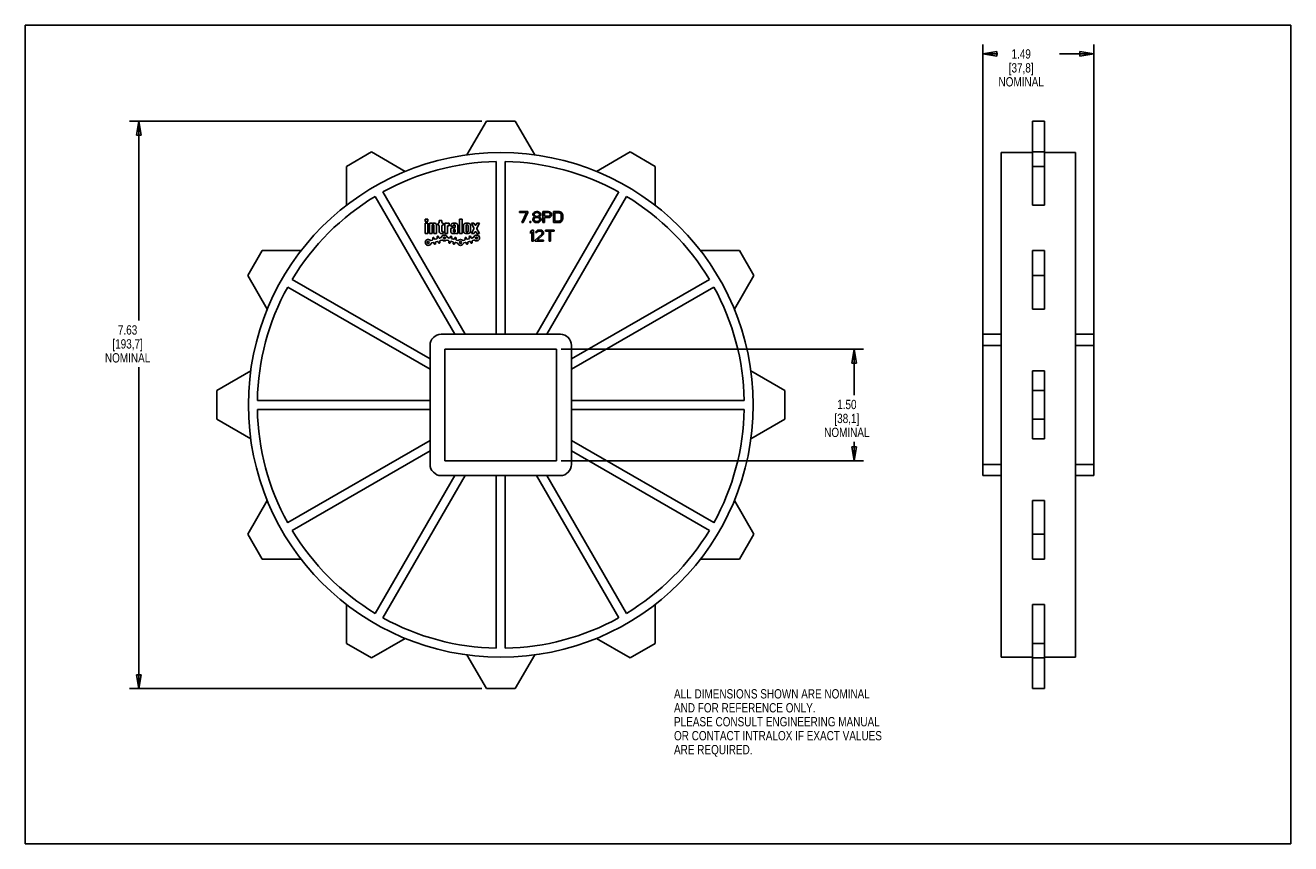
# Model space of a CAD drawing. Header units: inches. Extents: x 0 to 17, y 0 to 11.
import ezdxf

# ---------------------------------------------------------------- set-up
doc = ezdxf.new("R2010")
doc.units = ezdxf.units.IN
doc.header["$LTSCALE"] = 0.935
doc.header["$MEASUREMENT"] = 0
doc.layers.get('0').update_dxf_attribs({"linetype": 'CONTINUOUS'})
doc.layers.add('ALL_FEATURES', color=7, linetype='CONTINUOUS')
doc.styles.get("Standard").update_dxf_attribs({"font": 'txt', "width": 0.8})
doc.dimstyles.new('DIMSTYLE_1', dxfattribs={"dimtxt": 0.125, "dimasz": 0.1875, "dimexe": 0.18, "dimexo": 0.0625, "dimgap": 0.09, "dimtad": 0, "dimtih": 1, "dimtoh": 1, "dimzin": 4, "dimdsep": 46, "dimtxsty": 'STANDARD', "dimblk": 'CLOSED', "dimblk1": 'CLOSED', "dimblk2": 'CLOSED', "dimcen": 0.09, "dimadec": 0, "dimazin": 0, "dimtp": 0.01, "dimtm": 0.01, "dimtfac": 1, "dimtofl": 0, "dimtmove": 0, "dimatfit": 3, "dimldrblk": 'CLOSED', "dimfxl": 1, "dimtolj": 1, "dimtzin": 4, "dimarcsym": 0})

# ---------------------------------------------------------------- blocks, each defined once
blk = doc.blocks.new('_CLOSED')
at = {"color": 0, "linetype": 'BYBLOCK'}
for p, q in [((0, 0), (-1, 0.167)), ((-1, 0.167), (-1, -0.167)), ((-1, -0.167), (0, 0)), ((-1, 0), (0, 0))]:
    blk.add_line(p, q, dxfattribs=at)
blk = doc.blocks.new('*D0')
at = {"color": 3, "linetype": 'CONTINUOUS'}
for p, q in [((12.866, 6.761), (12.866, 10.74)), ((14.356, 6.761), (14.356, 10.74)), ((12.866, 10.615), (13.067, 10.615)), ((14.356, 10.615), (13.892, 10.615))]:
    blk.add_line(p, q, dxfattribs=at)
at = {"color": 3, "linetype": 'CONTINUOUS', "xscale": 0.1875, "yscale": 0.1875, "zscale": 0.1875, "rotation": 180}
blk.add_blockref('_CLOSED', (12.866, 10.615), dxfattribs=at)
at = {"color": 3, "linetype": 'CONTINUOUS', "xscale": 0.1875, "yscale": 0.1875, "zscale": 0.1875}
blk.add_blockref('_CLOSED', (14.356, 10.615), dxfattribs=at)
at = {"color": 3, "linetype": 'CONTINUOUS', "insert": (13.379, 10.678), "char_height": 0.125, "width": 0.7, "attachment_point": 2, "line_spacing_factor": 0.9}
blk.add_mtext('1.49\\P[37,8]\\PNOMINAL', dxfattribs=at)
blk = doc.blocks.new('*D1')
at = {"color": 3, "linetype": 'CONTINUOUS'}
for p, q in [((7.201, 6.648), (11.262, 6.648)), ((11.137, 6.648), (11.137, 6.028)), ((11.137, 5.148), (11.137, 5.403)), ((7.201, 5.148), (11.262, 5.148))]:
    blk.add_line(p, q, dxfattribs=at)
at = {"color": 3, "linetype": 'CONTINUOUS', "xscale": 0.1875, "yscale": 0.1875, "zscale": 0.1875}
for p, rotation in [((11.137, 6.648), 90), ((11.137, 5.148), 270)]:
    blk.add_blockref('_CLOSED', p, dxfattribs=dict(at, rotation=rotation))
at = {"color": 3, "linetype": 'CONTINUOUS', "insert": (11.037, 5.966), "char_height": 0.125, "width": 0.7, "attachment_point": 2, "line_spacing_factor": 0.9}
blk.add_mtext('1.50\\P[38,1]\\PNOMINAL', dxfattribs=at)
blk = doc.blocks.new('*D2')
at = {"color": 3, "linetype": 'CONTINUOUS'}
for p, q in [((6.132, 9.712), (1.399, 9.712)), ((1.524, 9.712), (1.524, 7.031)), ((1.524, 2.084), (1.524, 6.406)), ((6.132, 2.084), (1.399, 2.084))]:
    blk.add_line(p, q, dxfattribs=at)
at = {"color": 3, "linetype": 'CONTINUOUS', "xscale": 0.1875, "yscale": 0.1875, "zscale": 0.1875}
for p, rotation in [((1.524, 9.712), 90), ((1.524, 2.084), 270)]:
    blk.add_blockref('_CLOSED', p, dxfattribs=dict(at, rotation=rotation))
at = {"color": 3, "linetype": 'CONTINUOUS', "insert": (1.374, 6.968), "char_height": 0.125, "width": 0.7, "attachment_point": 2, "line_spacing_factor": 0.9}
blk.add_mtext('7.63\\P[193,7]\\PNOMINAL', dxfattribs=at)

msp = doc.modelspace()

# ---------------------------------------------------------------- linework, layer by layer
at = {"color": 7, "linetype": 'CONTINUOUS'}
for p, q in [((0, 0), (0, 11)), ((0, 11), (17, 11)), ((17, 0), (17, 11)), ((4.649, 9.298), (4.313, 9.104)), ((5.103, 9.036), (4.649, 9.298)), ((8.127, 9.298), (7.674, 9.036)), ((8.463, 9.104), (8.127, 9.298)), ((13.111, 2.507), (13.111, 9.289)), ((13.531, 8.581), (13.531, 9.298)), ((13.691, 9.298), (13.531, 9.298)), ((13.691, 8.581), (13.691, 9.298)), ((14.111, 2.507), (14.111, 9.289)), ((4.313, 9.104), (4.313, 8.581)), ((6.328, 6.848), (6.328, 9.169)), ((6.448, 9.169), (6.448, 6.848)), ((8.463, 8.581), (8.463, 9.104)), ((13.691, 9.104), (13.531, 9.104)), ((5.771, 6.848), (4.701, 8.701)), ((4.805, 8.761), (5.909, 6.848)), ((6.868, 6.848), (7.972, 8.761)), ((8.076, 8.701), (7.006, 6.848)), ((13.691, 8.581), (13.531, 8.581)), ((6.638, 8.498), (6.638, 8.482)), ((6.751, 8.498), (6.638, 8.498)), ((6.638, 8.482), (6.732, 8.482)), ((6.732, 8.482), (6.67, 8.348)), ((6.67, 8.348), (6.688, 8.348)), ((6.688, 8.348), (6.751, 8.482)), ((6.751, 8.482), (6.751, 8.498)), ((6.776, 8.364), (6.776, 8.348)), ((6.792, 8.364), (6.776, 8.364)), ((6.776, 8.348), (6.792, 8.348)), ((6.792, 8.348), (6.792, 8.364)), ((6.823, 8.412), (6.817, 8.396)), ((6.817, 8.396), (6.817, 8.386)), ((6.817, 8.386), (6.823, 8.37)), ((6.826, 8.476), (6.82, 8.46)), ((6.82, 8.46), (6.82, 8.45)), ((6.82, 8.45), (6.826, 8.437)), ((6.835, 8.421), (6.823, 8.412)), ((6.823, 8.37), (6.832, 8.361)), ((6.835, 8.485), (6.826, 8.476)), ((6.826, 8.437), (6.835, 8.428)), ((6.832, 8.396), (6.842, 8.409)), ((6.832, 8.386), (6.832, 8.396)), ((6.842, 8.374), (6.832, 8.386)), ((6.832, 8.361), (6.848, 8.351)), ((6.851, 8.495), (6.835, 8.485)), ((6.835, 8.46), (6.842, 8.469)), ((6.835, 8.453), (6.835, 8.46)), ((6.842, 8.444), (6.835, 8.453)), ((6.835, 8.428), (6.842, 8.425)), ((6.842, 8.425), (6.835, 8.421)), ((6.842, 8.469), (6.854, 8.479)), ((6.854, 8.434), (6.842, 8.444)), ((6.842, 8.409), (6.854, 8.415)), ((6.854, 8.367), (6.842, 8.374)), ((6.848, 8.351), (6.863, 8.348)), ((6.867, 8.498), (6.851, 8.495)), ((6.854, 8.479), (6.867, 8.482)), ((6.867, 8.431), (6.854, 8.434)), ((6.854, 8.415), (6.867, 8.418)), ((6.867, 8.364), (6.854, 8.367)), ((6.863, 8.348), (6.882, 8.348)), ((6.879, 8.498), (6.867, 8.498)), ((6.867, 8.482), (6.879, 8.482)), ((6.879, 8.431), (6.867, 8.431)), ((6.867, 8.418), (6.879, 8.418)), ((6.879, 8.364), (6.867, 8.364)), ((6.895, 8.495), (6.879, 8.498)), ((6.879, 8.482), (6.892, 8.479)), ((6.892, 8.434), (6.879, 8.431)), ((6.879, 8.418), (6.892, 8.415)), ((6.892, 8.367), (6.879, 8.364)), ((6.882, 8.348), (6.898, 8.351)), ((6.892, 8.479), (6.904, 8.469)), ((6.904, 8.444), (6.892, 8.434)), ((6.892, 8.415), (6.904, 8.409)), ((6.904, 8.374), (6.892, 8.367)), ((6.91, 8.485), (6.895, 8.495)), ((6.898, 8.351), (6.913, 8.361)), ((6.904, 8.469), (6.91, 8.46)), ((6.91, 8.453), (6.904, 8.444)), ((6.904, 8.425), (6.91, 8.428)), ((6.91, 8.421), (6.904, 8.425)), ((6.904, 8.409), (6.913, 8.396)), ((6.913, 8.386), (6.904, 8.374)), ((6.92, 8.476), (6.91, 8.485)), ((6.91, 8.46), (6.91, 8.453)), ((6.91, 8.428), (6.92, 8.437)), ((6.923, 8.412), (6.91, 8.421)), ((6.913, 8.396), (6.913, 8.386)), ((6.913, 8.361), (6.923, 8.37)), ((6.926, 8.46), (6.92, 8.476)), ((6.92, 8.437), (6.926, 8.45)), ((6.929, 8.396), (6.923, 8.412)), ((6.923, 8.37), (6.929, 8.386)), ((6.926, 8.45), (6.926, 8.46)), ((6.929, 8.386), (6.929, 8.396)), ((6.954, 8.498), (6.954, 8.348)), ((7.029, 8.498), (6.954, 8.498)), ((6.954, 8.348), (6.973, 8.348)), ((6.973, 8.434), (6.973, 8.482)), ((6.973, 8.482), (7.032, 8.482)), ((7.032, 8.434), (6.973, 8.434)), ((6.973, 8.348), (6.973, 8.415)), ((6.973, 8.415), (7.029, 8.415)), ((7.045, 8.495), (7.029, 8.498)), ((7.029, 8.415), (7.045, 8.418)), ((7.032, 8.482), (7.042, 8.479)), ((7.042, 8.437), (7.032, 8.434)), ((7.042, 8.479), (7.048, 8.473)), ((7.048, 8.444), (7.042, 8.437)), ((7.057, 8.485), (7.045, 8.495)), ((7.045, 8.418), (7.057, 8.428)), ((7.048, 8.473), (7.051, 8.463)), ((7.051, 8.453), (7.048, 8.444)), ((7.051, 8.463), (7.051, 8.453)), ((7.067, 8.473), (7.057, 8.485)), ((7.057, 8.428), (7.067, 8.441)), ((7.07, 8.463), (7.067, 8.473)), ((7.067, 8.441), (7.07, 8.45)), ((7.07, 8.45), (7.07, 8.463)), ((7.095, 8.498), (7.095, 8.348)), ((7.17, 8.498), (7.095, 8.498)), ((7.095, 8.348), (7.17, 8.348)), ((7.113, 8.367), (7.113, 8.479)), ((7.113, 8.479), (7.17, 8.479)), ((7.17, 8.367), (7.113, 8.367)), ((7.185, 8.495), (7.17, 8.498)), ((7.17, 8.479), (7.182, 8.476)), ((7.182, 8.37), (7.17, 8.367)), ((7.17, 8.348), (7.185, 8.351)), ((7.182, 8.476), (7.192, 8.469)), ((7.192, 8.377), (7.182, 8.37)), ((7.198, 8.488), (7.185, 8.495)), ((7.185, 8.351), (7.198, 8.358)), ((7.192, 8.469), (7.198, 8.46)), ((7.198, 8.386), (7.192, 8.377)), ((7.21, 8.476), (7.198, 8.488)), ((7.198, 8.46), (7.201, 8.447)), ((7.201, 8.399), (7.198, 8.386)), ((7.198, 8.358), (7.21, 8.37)), ((7.201, 8.447), (7.201, 8.399)), ((7.217, 8.463), (7.21, 8.476)), ((7.21, 8.37), (7.217, 8.383)), ((7.22, 8.447), (7.217, 8.463)), ((7.217, 8.383), (7.22, 8.399)), ((7.22, 8.399), (7.22, 8.447)), ((6.807, 8.248), (6.788, 8.226)), ((6.788, 8.226), (6.788, 8.2)), ((6.788, 8.2), (6.807, 8.223)), ((6.826, 8.248), (6.807, 8.248)), ((6.807, 8.223), (6.807, 8.098)), ((6.826, 8.098), (6.826, 8.248)), ((6.938, 8.194), (6.851, 8.114)), ((6.857, 8.226), (6.854, 8.213)), ((6.854, 8.213), (6.87, 8.213)), ((6.87, 8.238), (6.857, 8.226)), ((6.882, 8.245), (6.87, 8.238)), ((6.87, 8.213), (6.876, 8.223)), ((6.876, 8.223), (6.885, 8.229)), ((6.876, 8.114), (6.954, 8.184)), ((6.904, 8.248), (6.882, 8.245)), ((6.885, 8.229), (6.901, 8.232)), ((6.901, 8.232), (6.913, 8.232)), ((6.917, 8.248), (6.904, 8.248)), ((6.913, 8.232), (6.929, 8.229)), ((6.935, 8.245), (6.917, 8.248)), ((6.929, 8.229), (6.938, 8.223)), ((6.948, 8.238), (6.935, 8.245)), ((6.938, 8.223), (6.945, 8.213)), ((6.945, 8.207), (6.938, 8.194)), ((6.945, 8.213), (6.945, 8.207)), ((6.96, 8.226), (6.948, 8.238)), ((6.954, 8.184), (6.96, 8.194)), ((6.963, 8.213), (6.96, 8.226)), ((6.96, 8.194), (6.963, 8.207)), ((6.963, 8.207), (6.963, 8.213)), ((6.988, 8.248), (6.988, 8.232)), ((7.107, 8.248), (6.988, 8.248)), ((6.988, 8.232), (7.038, 8.232)), ((7.038, 8.232), (7.038, 8.098)), ((7.057, 8.098), (7.057, 8.232)), ((7.057, 8.232), (7.107, 8.232)), ((7.107, 8.232), (7.107, 8.248)), ((6.807, 8.098), (6.826, 8.098)), ((6.851, 8.114), (6.851, 8.098)), ((6.851, 8.098), (6.963, 8.098)), ((6.963, 8.114), (6.876, 8.114)), ((6.963, 8.098), (6.963, 8.114)), ((7.038, 8.098), (7.057, 8.098)), ((3.182, 7.973), (2.988, 7.637)), ((3.706, 7.973), (3.182, 7.973)), ((9.594, 7.973), (9.071, 7.973)), ((9.788, 7.637), (9.594, 7.973)), ((13.531, 7.184), (13.531, 7.973)), ((13.691, 7.973), (13.531, 7.973)), ((13.691, 7.184), (13.691, 7.973)), ((2.988, 7.637), (3.25, 7.184)), ((5.438, 6.377), (3.526, 7.482)), ((3.586, 7.585), (5.438, 6.516)), ((7.338, 6.516), (9.191, 7.585)), ((9.251, 7.482), (7.338, 6.377)), ((9.527, 7.184), (9.788, 7.637)), ((13.691, 7.637), (13.531, 7.637)), ((13.691, 7.184), (13.531, 7.184)), ((7.188, 6.848), (5.588, 6.848)), ((12.866, 4.948), (12.866, 6.848)), ((12.866, 6.848), (13.111, 6.848)), ((14.111, 6.848), (14.356, 6.848)), ((14.356, 4.948), (14.356, 6.848)), ((5.438, 6.698), (5.438, 5.098)), ((7.338, 5.098), (7.338, 6.698)), ((12.866, 6.698), (13.111, 6.698)), ((14.111, 6.698), (14.356, 6.698)), ((3.028, 6.354), (2.575, 6.092)), ((10.202, 6.092), (9.749, 6.354)), ((13.531, 5.442), (13.531, 6.354)), ((13.691, 6.354), (13.531, 6.354)), ((13.691, 5.442), (13.691, 6.354)), ((2.575, 6.092), (2.575, 5.704)), ((3.118, 5.958), (5.438, 5.958)), ((7.338, 5.958), (9.659, 5.958)), ((10.202, 5.704), (10.202, 6.092)), ((13.691, 6.092), (13.531, 6.092)), ((5.438, 5.838), (3.118, 5.838)), ((9.659, 5.838), (7.338, 5.838)), ((2.575, 5.704), (3.028, 5.442)), ((9.749, 5.442), (10.202, 5.704)), ((13.691, 5.704), (13.531, 5.704)), ((13.691, 5.442), (13.531, 5.442)), ((3.526, 4.315), (5.438, 5.419)), ((5.438, 5.28), (3.586, 4.211)), ((7.338, 5.419), (9.251, 4.315)), ((9.191, 4.211), (7.338, 5.28)), ((4.701, 3.095), (5.771, 4.948)), ((5.909, 4.948), (4.805, 3.035)), ((5.588, 4.948), (7.188, 4.948)), ((6.328, 2.627), (6.328, 4.948)), ((6.448, 4.948), (6.448, 2.627)), ((7.972, 3.035), (6.868, 4.948)), ((7.006, 4.948), (8.076, 3.095)), ((12.866, 5.098), (13.111, 5.098)), ((12.866, 4.948), (13.111, 4.948)), ((14.111, 5.098), (14.356, 5.098)), ((14.111, 4.948), (14.356, 4.948)), ((3.25, 4.612), (2.988, 4.159)), ((9.788, 4.159), (9.527, 4.612)), ((13.691, 4.612), (13.531, 4.612)), ((13.531, 3.823), (13.531, 4.612)), ((13.691, 3.823), (13.691, 4.612)), ((2.988, 4.159), (3.182, 3.823)), ((9.594, 3.823), (9.788, 4.159)), ((13.691, 4.159), (13.531, 4.159)), ((3.182, 3.823), (3.706, 3.823)), ((9.071, 3.823), (9.594, 3.823)), ((13.691, 3.823), (13.531, 3.823)), ((4.313, 3.216), (4.313, 2.692)), ((8.463, 2.692), (8.463, 3.216)), ((13.691, 3.216), (13.531, 3.216)), ((13.531, 2.084), (13.531, 3.216)), ((13.691, 2.084), (13.691, 3.216)), ((4.649, 2.498), (5.103, 2.76)), ((7.674, 2.76), (8.127, 2.498)), ((4.313, 2.692), (4.649, 2.498)), ((8.127, 2.498), (8.463, 2.692)), ((13.691, 2.692), (13.531, 2.692)), ((5.933, 2.537), (6.194, 2.084)), ((6.582, 2.084), (6.844, 2.537)), ((13.691, 2.498), (13.531, 2.498)), ((6.194, 2.084), (6.582, 2.084)), ((13.691, 2.084), (13.531, 2.084)), ((0, 0), (17, 0))]:
    msp.add_line(p, q, dxfattribs=at)
msp.add_circle((6.388, 5.898), 3.391, dxfattribs=at)
for centre, radius, start, end in [((6.388, 5.898), 3.271, 91.0509, 118.9491), ((6.388, 5.898), 3.271, 61.0509, 88.9491), ((6.388, 5.898), 3.271, 121.0509, 148.9491), ((6.388, 5.898), 3.271, 31.0509, 58.9491), ((6.388, 5.898), 3.271, 151.0509, 178.9491), ((6.388, 5.898), 3.271, 1.0509, 28.9491), ((5.588, 6.698), 0.15, 90, 180), ((7.188, 6.698), 0.15, 0, 90), ((6.388, 5.898), 3.271, 181.0509, 208.9491), ((6.388, 5.898), 3.271, 331.0509, 358.9491), ((5.588, 5.098), 0.15, 180, 270), ((7.188, 5.098), 0.15, 270, 360), ((6.388, 5.898), 3.271, 211.0509, 238.9491), ((6.388, 5.898), 3.271, 301.0509, 328.9491), ((6.388, 5.898), 3.271, 241.0509, 268.9491), ((6.388, 5.898), 3.271, 271.0509, 298.9491)]:
    msp.add_arc(centre, radius, start, end, dxfattribs=at)
at = {"layer": 'ALL_FEATURES', "color": 7, "linetype": 'CONTINUOUS'}
for p, q in [((6.194, 9.712), (5.933, 9.259)), ((6.582, 9.712), (6.194, 9.712)), ((6.844, 9.259), (6.582, 9.712)), ((13.531, 9.298), (13.531, 9.712)), ((13.691, 9.712), (13.531, 9.712)), ((13.691, 9.298), (13.691, 9.712)), ((13.531, 9.289), (13.111, 9.289)), ((14.111, 9.289), (13.691, 9.289)), ((5.374, 8.396), (5.374, 8.361)), ((5.409, 8.396), (5.374, 8.396)), ((5.374, 8.361), (5.409, 8.361)), ((5.374, 8.341), (5.374, 8.201)), ((5.409, 8.341), (5.374, 8.341)), ((5.409, 8.361), (5.409, 8.396)), ((5.409, 8.201), (5.409, 8.341)), ((5.429, 8.341), (5.429, 8.201)), ((5.464, 8.341), (5.429, 8.341)), ((5.499, 8.341), (5.482, 8.341)), ((5.545, 8.341), (5.545, 8.314)), ((5.552, 8.341), (5.545, 8.341)), ((5.562, 8.378), (5.562, 8.351)), ((5.597, 8.378), (5.562, 8.378)), ((5.597, 8.351), (5.597, 8.378)), ((5.615, 8.341), (5.607, 8.341)), ((5.615, 8.314), (5.615, 8.341)), ((5.635, 8.341), (5.635, 8.201)), ((5.662, 8.341), (5.635, 8.341)), ((5.696, 8.341), (5.681, 8.341)), ((5.696, 8.306), (5.696, 8.341)), ((5.832, 8.396), (5.832, 8.201)), ((5.867, 8.396), (5.832, 8.396)), ((5.867, 8.201), (5.867, 8.396)), ((5.993, 8.341), (6.028, 8.275)), ((6.028, 8.341), (5.993, 8.341)), ((6.039, 8.32), (6.028, 8.341)), ((6.068, 8.341), (6.057, 8.32)), ((6.068, 8.275), (6.103, 8.341)), ((6.103, 8.341), (6.068, 8.341)), ((5.374, 8.201), (5.409, 8.201)), ((5.429, 8.201), (5.464, 8.201)), ((5.464, 8.201), (5.464, 8.309)), ((5.474, 8.319), (5.48, 8.319)), ((5.49, 8.309), (5.49, 8.201)), ((5.49, 8.201), (5.525, 8.201)), ((5.525, 8.201), (5.525, 8.315)), ((5.545, 8.314), (5.552, 8.314)), ((5.562, 8.304), (5.562, 8.227)), ((5.588, 8.201), (5.615, 8.201)), ((5.597, 8.237), (5.597, 8.304)), ((5.607, 8.314), (5.615, 8.314)), ((5.615, 8.227), (5.607, 8.227)), ((5.615, 8.201), (5.615, 8.227)), ((5.635, 8.201), (5.67, 8.201)), ((5.67, 8.201), (5.67, 8.296)), ((5.68, 8.306), (5.696, 8.306)), ((5.716, 8.311), (5.716, 8.298)), ((5.716, 8.298), (5.751, 8.298)), ((5.716, 8.258), (5.716, 8.227)), ((5.767, 8.278), (5.736, 8.278)), ((5.742, 8.201), (5.766, 8.201)), ((5.751, 8.298), (5.751, 8.308)), ((5.751, 8.233), (5.751, 8.246)), ((5.761, 8.318), (5.767, 8.318)), ((5.761, 8.256), (5.767, 8.256)), ((5.767, 8.223), (5.761, 8.223)), ((5.777, 8.308), (5.777, 8.288)), ((5.777, 8.246), (5.777, 8.233)), ((5.784, 8.201), (5.812, 8.201)), ((5.812, 8.201), (5.812, 8.311)), ((5.832, 8.201), (5.867, 8.201)), ((5.887, 8.311), (5.887, 8.23)), ((5.922, 8.233), (5.922, 8.308)), ((5.932, 8.318), (5.938, 8.318)), ((5.938, 8.223), (5.932, 8.223)), ((5.948, 8.308), (5.948, 8.233)), ((5.983, 8.23), (5.983, 8.311)), ((6.028, 8.266), (5.993, 8.201)), ((5.993, 8.201), (6.028, 8.201)), ((6.028, 8.201), (6.039, 8.221)), ((6.057, 8.221), (6.068, 8.201)), ((6.103, 8.201), (6.068, 8.266)), ((6.068, 8.201), (6.103, 8.201)), ((5.469, 8.114), (5.449, 8.109)), ((5.458, 8.075), (5.478, 8.08)), ((5.473, 8.136), (5.476, 8.126)), ((5.49, 8.073), (5.493, 8.064)), ((5.495, 8.132), (5.492, 8.141)), ((5.527, 8.13), (5.507, 8.125)), ((5.512, 8.069), (5.51, 8.079)), ((5.517, 8.091), (5.536, 8.096)), ((5.531, 8.152), (5.534, 8.142)), ((5.549, 8.089), (5.551, 8.08)), ((5.553, 8.148), (5.551, 8.157)), ((5.585, 8.146), (5.566, 8.141)), ((5.571, 8.085), (5.568, 8.095)), ((5.575, 8.107), (5.595, 8.113)), ((5.666, 8.113), (5.685, 8.107)), ((5.695, 8.141), (5.675, 8.146)), ((5.692, 8.095), (5.69, 8.085)), ((5.71, 8.157), (5.707, 8.148)), ((5.709, 8.08), (5.712, 8.089)), ((5.724, 8.096), (5.744, 8.091)), ((5.726, 8.142), (5.729, 8.152)), ((5.753, 8.125), (5.733, 8.13)), ((5.751, 8.079), (5.748, 8.069)), ((5.768, 8.141), (5.765, 8.132)), ((5.767, 8.064), (5.77, 8.073)), ((5.782, 8.08), (5.802, 8.075)), ((5.784, 8.126), (5.787, 8.136)), ((5.811, 8.109), (5.791, 8.114)), ((5.902, 8.114), (5.882, 8.109)), ((5.892, 8.075), (5.911, 8.08)), ((5.906, 8.136), (5.909, 8.126)), ((5.924, 8.073), (5.926, 8.064)), ((5.928, 8.132), (5.925, 8.141)), ((5.96, 8.13), (5.94, 8.125)), ((5.946, 8.069), (5.943, 8.079)), ((5.95, 8.091), (5.969, 8.096)), ((5.964, 8.152), (5.967, 8.142)), ((5.982, 8.089), (5.984, 8.08)), ((5.986, 8.148), (5.984, 8.157)), ((6.018, 8.146), (5.999, 8.141)), ((6.004, 8.085), (6.001, 8.095)), ((6.008, 8.107), (6.028, 8.113)), ((5.638, 6.648), (5.638, 5.148)), ((7.138, 6.648), (5.638, 6.648)), ((7.138, 5.148), (7.138, 6.648)), ((5.638, 5.148), (7.138, 5.148)), ((13.531, 2.507), (13.111, 2.507)), ((14.111, 2.507), (13.691, 2.507))]:
    msp.add_line(p, q, dxfattribs=at)
for centre in [(5.414, 8.081), (5.63, 8.141), (5.847, 8.081), (6.063, 8.141)]:
    msp.add_circle(centre, 0.0131, dxfattribs=at)
for centre, radius, start, end in [((5.471, 8.347), 0.01, 221.7591, 303.5918), ((5.482, 8.331), 0.01, 90, 123.5918), ((5.499, 8.315), 0.026, 0, 90), ((5.552, 8.351), 0.01, 270, 360), ((5.607, 8.351), 0.01, 180, 270), ((5.67, 8.347), 0.01, 221.7591, 303.5918), ((5.681, 8.331), 0.01, 90, 123.5918), ((5.742, 8.311), 0.026, 105.1831, 180), ((5.764, 8.23), 0.11, 74.8169, 105.1831), ((5.786, 8.311), 0.026, 0, 74.8169), ((5.913, 8.311), 0.026, 105.1831, 180), ((5.935, 8.23), 0.11, 74.8169, 105.1831), ((5.957, 8.311), 0.026, 0, 74.8169), ((5.474, 8.309), 0.01, 90, 180), ((5.48, 8.309), 0.01, 0, 90), ((5.541, 8.155), 0.01, 15.4859, 195.4859), ((5.552, 8.304), 0.01, 0, 90), ((5.588, 8.227), 0.026, 180, 270), ((5.63, 8.141), 0.04, 17.8811, 162.1189), ((5.607, 8.304), 0.01, 90, 180), ((5.607, 8.237), 0.01, 180, 270), ((5.68, 8.296), 0.01, 90, 180), ((5.719, 8.155), 0.01, 344.5141, 164.5141), ((5.736, 8.258), 0.02, 90, 180), ((5.742, 8.227), 0.026, 180, 270), ((5.761, 8.308), 0.01, 90, 180), ((5.761, 8.246), 0.01, 90, 180), ((5.761, 8.233), 0.01, 180, 270), ((5.766, 8.211), 0.01, 270, 303.5918), ((5.767, 8.308), 0.01, 0, 90), ((5.767, 8.288), 0.01, 270, 360), ((5.767, 8.246), 0.01, 0, 90), ((5.767, 8.233), 0.01, 270, 360), ((5.777, 8.194), 0.01, 41.7591, 123.5918), ((5.913, 8.23), 0.026, 180, 254.8169), ((5.935, 8.311), 0.11, 254.8169, 285.1831), ((5.932, 8.308), 0.01, 90, 180), ((5.932, 8.233), 0.01, 180, 270), ((5.938, 8.308), 0.01, 0, 90), ((5.938, 8.233), 0.01, 270, 360), ((5.957, 8.23), 0.026, 285.1831, 360), ((5.974, 8.155), 0.01, 15.4859, 195.4859), ((6.063, 8.141), 0.04, 228.8529, 162.1189), ((6.019, 8.271), 0.01, 331.8214, 28.1786), ((6.048, 8.324), 0.01, 208.1786, 331.8214), ((6.048, 8.217), 0.01, 28.1786, 151.8214), ((6.077, 8.271), 0.01, 151.8214, 208.1786), ((5.414, 8.081), 0.04, 48.8529, 342.1189), ((5.446, 8.118), 0.01, 228.8529, 285.4859), ((5.461, 8.065), 0.01, 105.4859, 162.1189), ((5.466, 8.124), 0.01, 285.4859, 15.4859), ((5.483, 8.139), 0.01, 15.4859, 195.4859), ((5.481, 8.071), 0.01, 15.4859, 105.4859), ((5.503, 8.066), 0.01, 195.4859, 15.4859), ((5.505, 8.134), 0.01, 195.4859, 285.4859), ((5.519, 8.081), 0.01, 105.4859, 195.4859), ((5.524, 8.14), 0.01, 285.4859, 15.4859), ((5.539, 8.087), 0.01, 15.4859, 105.4859), ((5.561, 8.082), 0.01, 195.4859, 15.4859), ((5.563, 8.15), 0.01, 195.4859, 285.4859), ((5.578, 8.097), 0.01, 105.4859, 195.4859), ((5.583, 8.156), 0.01, 285.4859, 342.1189), ((5.597, 8.103), 0.01, 48.8529, 105.4859), ((5.63, 8.141), 0.04, 228.8529, 311.1471), ((5.663, 8.103), 0.01, 74.5141, 131.1471), ((5.678, 8.156), 0.01, 197.8811, 254.5141), ((5.683, 8.097), 0.01, 344.5141, 74.5141), ((5.699, 8.082), 0.01, 164.5141, 344.5141), ((5.697, 8.15), 0.01, 254.5141, 344.5141), ((5.721, 8.087), 0.01, 74.5141, 164.5141), ((5.736, 8.14), 0.01, 164.5141, 254.5141), ((5.741, 8.081), 0.01, 344.5141, 74.5141), ((5.757, 8.066), 0.01, 164.5141, 344.5141), ((5.756, 8.134), 0.01, 254.5141, 344.5141), ((5.778, 8.139), 0.01, 344.5141, 164.5141), ((5.779, 8.071), 0.01, 74.5141, 164.5141), ((5.794, 8.124), 0.01, 164.5141, 254.5141), ((5.799, 8.065), 0.01, 17.8811, 74.5141), ((5.847, 8.081), 0.04, 197.8811, 342.1189), ((5.814, 8.118), 0.01, 254.5141, 311.1471), ((5.847, 8.081), 0.04, 48.8529, 131.1471), ((5.88, 8.118), 0.01, 228.8529, 285.4859), ((5.894, 8.065), 0.01, 105.4859, 162.1189), ((5.899, 8.124), 0.01, 285.4859, 15.4859), ((5.916, 8.139), 0.01, 15.4859, 195.4859), ((5.914, 8.071), 0.01, 15.4859, 105.4859), ((5.936, 8.066), 0.01, 195.4859, 15.4859), ((5.938, 8.134), 0.01, 195.4859, 285.4859), ((5.952, 8.081), 0.01, 105.4859, 195.4859), ((5.957, 8.14), 0.01, 285.4859, 15.4859), ((5.972, 8.087), 0.01, 15.4859, 105.4859), ((5.994, 8.082), 0.01, 195.4859, 15.4859), ((5.996, 8.15), 0.01, 195.4859, 285.4859), ((6.011, 8.097), 0.01, 105.4859, 195.4859), ((6.016, 8.156), 0.01, 285.4859, 342.1189), ((6.03, 8.103), 0.01, 48.8529, 105.4859)]:
    msp.add_arc(centre, radius, start, end, dxfattribs=at)

# ---------------------------------------------------------------- texts
at = {"color": 3, "linetype": 'CONTINUOUS', "insert": (8.715, 2.077), "char_height": 0.125, "width": 3.5, "attachment_point": 1, "line_spacing_factor": 0.9}
msp.add_mtext('ALL DIMENSIONS SHOWN ARE NOMINAL\\PAND FOR REFERENCE ONLY.\\PPLEASE CONSULT ENGINEERING MANUAL\\POR CONTACT INTRALOX IF EXACT VALUES\\PARE REQUIRED. ', dxfattribs=at)

# ---------------------------------------------------------------- dimensions: what is measured, and where the dimension line sits
at = {"color": 3, "linetype": 'CONTINUOUS'}
dim = msp.add_linear_dim(base=(14.356, 10.615), p1=(12.866, 6.761), p2=(14.356, 6.761), text='<>\\PNOMINAL', dimstyle='DIMSTYLE_1', dxfattribs=at)
dim.commit()
dim.dimension.update_dxf_attribs({"geometry": '*D0', "text_midpoint": (13.254, 10.428), "dimtype": 160})
for base, p1, p2, picture, middle in [((1.524, 2.084), (6.132, 9.712), (6.132, 2.084), '*D2', (1.324, 6.718)), ((11.137, 5.148), (7.201, 6.648), (7.201, 5.148), '*D1', (10.912, 5.716))]:
    dim = msp.add_linear_dim(base=base, p1=p1, p2=p2, angle=270, text='<>\\PNOMINAL', dimstyle='DIMSTYLE_1', dxfattribs=at)
    dim.commit()
    dim.dimension.update_dxf_attribs({"geometry": picture, "text_midpoint": middle, "dimtype": 160})

doc.saveas('drawing.dxf')
